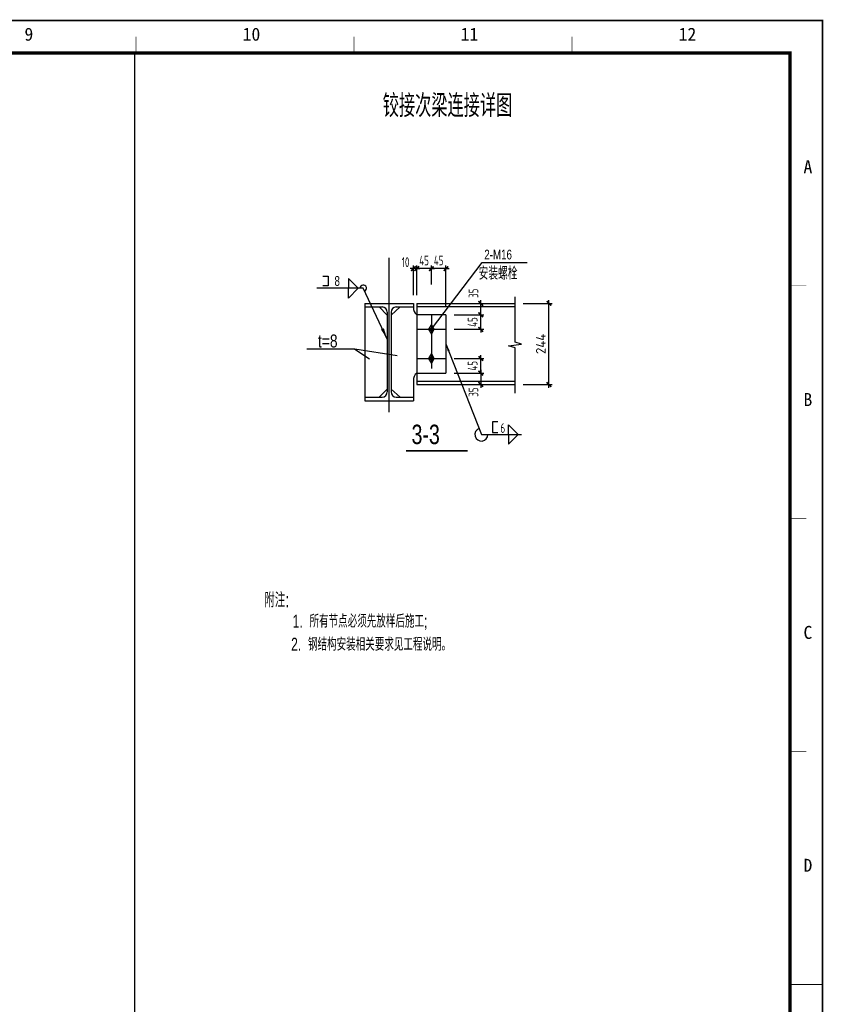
# Model space of a CAD drawing. Extents: x -294221 to 474257, y -25219 to 114942.
# Tile 69 of 69: x 449496 to 474257, y 17830 to 48167. Entities that reach past the tile are written whole.
import ezdxf
from ezdxf.enums import TextEntityAlignment as Align

# ---------------------------------------------------------------- set-up
doc = ezdxf.new("R2010")
doc.units = 0
doc.header["$LTSCALE"] = 1000
doc.linetypes.add('CONTINOUS', pattern=[0])
doc.linetypes.add('XXX', pattern=[0.425, 0.3, -0.125])
for name, color, linetype in [('6', 1, 'Continuous'), ('_TCC_NET_BORDER', 7, 'Continuous'), ('AXIS', 7, 'Continuous'), ('BORDER', 7, 'Continuous'), ('DIM', 3, 'Continuous'), ('PUB_DIM', 3, 'Continuous'), ('text', 7, 'Continuous'), ('THIN', 7, 'Continuous'), ('TXT', 12, 'Continuous'), ('Y', 2, 'Continuous'), ('表格', 7, 'Continuous'), ('说明', 2, 'Continuous')]:
    doc.layers.add(name, color=color, linetype=linetype)
doc.styles.add('HZDX', font='tcc_simp', dxfattribs={"width": 0.75, "bigfont": 'tcc_hzdx'})
doc.styles.add('JD', font='ros.shx', dxfattribs={"width": 0.7, "bigfont": 'jd.shx'})
doc.styles.add('MYROMANS', font='myromans.shx', dxfattribs={"width": 0.7, "bigfont": 'hzdx.shx'})
doc.styles.add('QC_宋体', font='txt')
doc.styles.add('TSSD_Dimension', font='tssdeng.shx', dxfattribs={"width": 0.7, "bigfont": 'hztxt.shx'})
doc.styles.add('TSSD_Rein', font='Tssdeng.shx', dxfattribs={"width": 0.7, "bigfont": '@@tssdchn.shx'})
doc.dimstyles.new('TSSD_10_100', dxfattribs={"dimtxt": 300, "dimasz": 100, "dimexe": 100, "dimexo": 250, "dimgap": 100, "dimtad": 1, "dimdec": 0, "dimlfac": 0.1, "dimzin": 0, "dimdsep": 46, "dimtxsty": 'TSSD_Dimension', "dimblk": 'ARCHTICK', "dimblk1": 'ARCHTICK', "dimblk2": 'ARCHTICK', "dimcen": 0, "dimdle": 100, "dimclrt": 7, "dimadec": 0, "dimazin": 0, "dimtfac": 1, "dimtdec": 0, "dimtix": 1, "dimtmove": 2, "dimatfit": 3, "dimfxl": 0, "dimtolj": 1, "dimtzin": 0, "dimarcsym": 0})

# ---------------------------------------------------------------- blocks, each defined once
blk = doc.blocks.new('_ArchTick')
at = {"color": 0, "linetype": 'ByBlock', "const_width": 0.5}
blk.add_lwpolyline([(-0.71, -0.71), (0.71, 0.71)], dxfattribs=at)
blk = doc.blocks.new('*D528')
at = {"layer": 'Defpoints', "color": 0}
for p in [(462180, 40497), (462180, 39761), (462630, 39077)]:
    blk.add_point(p, dxfattribs=at)
at = {"layer": 'DIM', "color": 0, "lineweight": -2}
for p, q in [((462180, 40497), (462080, 40497)), ((462180, 40011), (462180, 40597)), ((462630, 40497), (462180, 40497)), ((462630, 39327), (462630, 40597)), ((462630, 40497), (462730, 40497))]:
    blk.add_line(p, q, dxfattribs=at)
at = {"layer": 'DIM', "color": 0, "lineweight": -2, "xscale": 100, "yscale": 100, "zscale": 100}
blk.add_blockref('_ArchTick', (462180, 40497), dxfattribs=at)
at = {"layer": 'DIM', "color": 0, "lineweight": -2, "xscale": 100, "yscale": 100, "zscale": 100, "rotation": 180}
blk.add_blockref('_ArchTick', (462630, 40497), dxfattribs=at)
at = {"layer": 'DIM', "color": 7, "insert": (462405, 40747), "char_height": 300, "attachment_point": 5, "style": 'TSSD_Dimension'}
blk.add_mtext('\\A1;45', dxfattribs=at)
blk = doc.blocks.new('*D529')
at = {"layer": 'Defpoints', "color": 0}
for p in [(462630, 37277), (462630, 36927), (463702, 36927)]:
    blk.add_point(p, dxfattribs=at)
at = {"layer": 'DIM', "color": 0, "lineweight": -2}
for p, q in [((463702, 37377), (463702, 36827)), ((462880, 37277), (463802, 37277)), ((462880, 36927), (463802, 36927))]:
    blk.add_line(p, q, dxfattribs=at)
at = {"layer": 'DIM', "color": 0, "lineweight": -2, "xscale": 100, "yscale": 100, "zscale": 100}
for p, rotation in [((463702, 37277), 90), ((463702, 36927), 270)]:
    blk.add_blockref('_ArchTick', p, dxfattribs=dict(at, rotation=rotation))
at = {"layer": 'DIM', "color": 7, "insert": (463477, 36693), "char_height": 300, "attachment_point": 5, "rotation": 90, "style": 'TSSD_Dimension'}
blk.add_mtext('\\A1;35', dxfattribs=at)
blk = doc.blocks.new('*D530')
at = {"layer": 'Defpoints', "color": 0}
for p in [(462630, 39427), (463702, 39427), (462630, 39077)]:
    blk.add_point(p, dxfattribs=at)
at = {"layer": 'DIM', "color": 0, "lineweight": -2}
for p, q in [((463702, 38977), (463702, 39527)), ((462880, 39427), (463802, 39427)), ((462880, 39077), (463802, 39077))]:
    blk.add_line(p, q, dxfattribs=at)
at = {"layer": 'DIM', "color": 0, "lineweight": -2, "xscale": 100, "yscale": 100, "zscale": 100}
for p, rotation in [((463702, 39427), 90), ((463702, 39077), 270)]:
    blk.add_blockref('_ArchTick', p, dxfattribs=dict(at, rotation=rotation))
at = {"layer": 'DIM', "color": 7, "insert": (463477, 39738), "char_height": 300, "attachment_point": 5, "rotation": 90, "style": 'TSSD_Dimension'}
blk.add_mtext('\\A1;35', dxfattribs=at)
blk = doc.blocks.new('*D531')
at = {"layer": 'Defpoints', "color": 0}
for p in [(462630, 37727), (463702, 37727), (462630, 37277)]:
    blk.add_point(p, dxfattribs=at)
at = {"layer": 'DIM', "color": 0, "lineweight": -2}
for p, q in [((462880, 37727), (463802, 37727)), ((463702, 37727), (463702, 37827)), ((463702, 37277), (463702, 37727)), ((462880, 37277), (463802, 37277)), ((463702, 37277), (463702, 37177))]:
    blk.add_line(p, q, dxfattribs=at)
at = {"layer": 'DIM', "color": 0, "lineweight": -2, "xscale": 100, "yscale": 100, "zscale": 100}
for p, rotation in [((463702, 37727), 270), ((463702, 37277), 90)]:
    blk.add_blockref('_ArchTick', p, dxfattribs=dict(at, rotation=rotation))
at = {"layer": 'DIM', "color": 7, "insert": (463452, 37502), "char_height": 300, "attachment_point": 5, "rotation": 90, "style": 'TSSD_Dimension'}
blk.add_mtext('\\A1;45', dxfattribs=at)
blk = doc.blocks.new('*D532')
at = {"layer": 'Defpoints', "color": 0}
for p in [(462630, 39077), (463702, 39077), (462630, 38627)]:
    blk.add_point(p, dxfattribs=at)
at = {"layer": 'DIM', "color": 0, "lineweight": -2}
for p, q in [((463702, 39077), (463702, 39177)), ((462880, 39077), (463802, 39077)), ((463702, 38627), (463702, 39077)), ((462880, 38627), (463802, 38627)), ((463702, 38627), (463702, 38527))]:
    blk.add_line(p, q, dxfattribs=at)
at = {"layer": 'DIM', "color": 0, "lineweight": -2, "xscale": 100, "yscale": 100, "zscale": 100}
for p, rotation in [((463702, 39077), 270), ((463702, 38627), 90)]:
    blk.add_blockref('_ArchTick', p, dxfattribs=dict(at, rotation=rotation))
at = {"layer": 'DIM', "color": 7, "insert": (463452, 38852), "char_height": 300, "attachment_point": 5, "rotation": 90, "style": 'TSSD_Dimension'}
blk.add_mtext('\\A1;45', dxfattribs=at)
blk = doc.blocks.new('*D533')
at = {"layer": 'Defpoints', "color": 0}
for p in [(461630, 40497), (461630, 39427), (461730, 39427)]:
    blk.add_point(p, dxfattribs=at)
at = {"layer": 'DIM', "color": 0, "lineweight": -2}
for p, q in [((461630, 40497), (461530, 40497)), ((461630, 39677), (461630, 40597)), ((461730, 40497), (461630, 40497)), ((461730, 39677), (461730, 40597)), ((461730, 40497), (461830, 40497))]:
    blk.add_line(p, q, dxfattribs=at)
at = {"layer": 'DIM', "color": 0, "lineweight": -2, "xscale": 100, "yscale": 100, "zscale": 100}
blk.add_blockref('_ArchTick', (461630, 40497), dxfattribs=at)
at = {"layer": 'DIM', "color": 0, "lineweight": -2, "xscale": 100, "yscale": 100, "zscale": 100, "rotation": 180}
blk.add_blockref('_ArchTick', (461730, 40497), dxfattribs=at)
at = {"layer": 'DIM', "color": 7, "insert": (461385, 40697), "char_height": 300, "attachment_point": 5, "style": 'TSSD_Dimension'}
blk.add_mtext('\\A1;10', dxfattribs=at)
blk = doc.blocks.new('*D534')
at = {"layer": 'Defpoints', "color": 0}
for p in [(461730, 40497), (462180, 39761), (461730, 39627)]:
    blk.add_point(p, dxfattribs=at)
at = {"layer": 'DIM', "color": 0, "lineweight": -2}
for p, q in [((461730, 40497), (461630, 40497)), ((461730, 39877), (461730, 40597)), ((462180, 40497), (461730, 40497)), ((462180, 40011), (462180, 40597)), ((462180, 40497), (462280, 40497))]:
    blk.add_line(p, q, dxfattribs=at)
at = {"layer": 'DIM', "color": 0, "lineweight": -2, "xscale": 100, "yscale": 100, "zscale": 100}
blk.add_blockref('_ArchTick', (461730, 40497), dxfattribs=at)
at = {"layer": 'DIM', "color": 0, "lineweight": -2, "xscale": 100, "yscale": 100, "zscale": 100, "rotation": 180}
blk.add_blockref('_ArchTick', (462180, 40497), dxfattribs=at)
at = {"layer": 'DIM', "color": 7, "insert": (461955, 40747), "char_height": 300, "attachment_point": 5, "style": 'TSSD_Dimension'}
blk.add_mtext('\\A1;45', dxfattribs=at)
blk = doc.blocks.new('*D535')
at = {"layer": 'Defpoints', "color": 0}
for p in [(464761, 39427), (465804, 39427), (464761, 36927)]:
    blk.add_point(p, dxfattribs=at)
at = {"layer": 'DIM', "color": 0, "lineweight": -2}
for p, q in [((465804, 36827), (465804, 39527)), ((465011, 39427), (465904, 39427)), ((465011, 36927), (465904, 36927))]:
    blk.add_line(p, q, dxfattribs=at)
at = {"layer": 'DIM', "color": 0, "lineweight": -2, "xscale": 100, "yscale": 100, "zscale": 100}
for p, rotation in [((465804, 39427), 90), ((465804, 36927), 270)]:
    blk.add_blockref('_ArchTick', p, dxfattribs=dict(at, rotation=rotation))
at = {"layer": 'DIM', "color": 7, "insert": (465554, 38177), "char_height": 300, "attachment_point": 5, "rotation": 90, "style": 'TSSD_Dimension'}
blk.add_mtext('\\A1;{\\W1;244}', dxfattribs=at)
blk = doc.blocks.new('A1E图框')
for points, const_width in [([(0, 0), (841, 0), (841, 594), (0, 594)], 0.5), ([(25, 10), (831, 10), (831, 584), (25, 584)], 1)]:
    blk.add_lwpolyline(points, close=True, dxfattribs=dict(const_width=const_width))
for points, const_width in [([(629.5, 589), (629.5, 584)], 0.2), ([(696.67, 589), (696.67, 584)], 0.2), ([(763.83, 589), (763.83, 584)], 0.2), ([(836, 512.25), (831, 512.25)], 0.2), ([(836, 440.5), (831, 440.5)], 0.2), ([(836, 368.75), (831, 368.75)], 0.2), ([(831, 297), (841, 297)], 0.35)]:
    blk.add_lwpolyline(points, dxfattribs=dict(const_width=const_width))
at = {"style": 'QC_宋体'}
for s, p in [('9', (596.46, 589.78)), ('10', (665.05, 589.78)), ('11', (732.22, 589.78)), ('12', (799.39, 589.78)), ('A', (836.5, 548.96)), ('B', (836.5, 477.21)), ('C', (836.5, 405.46)), ('D', (836.5, 333.71))]:
    blk.add_text(s, height=4, dxfattribs=at).set_placement(p, align=Align.MIDDLE_CENTER)

msp = doc.modelspace()

# ---------------------------------------------------------------- hatches: boundary and pattern name
at = {"ltscale": 0.5}
h = msp.add_hatch(color=256, dxfattribs=at)
h.paths.add_polyline_path([(462179.707, 38675.37, 0.414213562), (462131.279, 38626.942), (462179.707, 38626.942)])
h.paths.add_polyline_path([(462203.96, 38668.86, 0.131882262), (462179.707, 38675.37), (462179.707, 38626.942)])
h.paths.add_polyline_path([(462203.96, 38668.86), (462179.707, 38626.942), (462228.136, 38626.942, 0.26770715)])
h.paths.add_polyline_path([(462228.136, 38626.942), (462179.707, 38626.942), (462179.707, 38578.513, 0.414213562)])
h.paths.add_polyline_path([(462179.707, 38626.942), (462131.279, 38626.942, 0.414213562), (462179.707, 38578.513)])
h = msp.add_hatch(color=256, dxfattribs=at)
h.paths.add_polyline_path([(462179.707, 37775.37, 0.414213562), (462131.279, 37726.942), (462179.707, 37726.942)])
h.paths.add_polyline_path([(462203.96, 37768.86, 0.131882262), (462179.707, 37775.37), (462179.707, 37726.942)])
h.paths.add_polyline_path([(462203.96, 37768.86), (462179.707, 37726.942), (462228.136, 37726.942, 0.26770715)])
h.paths.add_polyline_path([(462228.136, 37726.942), (462179.707, 37726.942), (462179.707, 37678.513, 0.414213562)])
h.paths.add_polyline_path([(462179.707, 37726.942), (462131.279, 37726.942, 0.414213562), (462179.707, 37678.513)])

# ---------------------------------------------------------------- linework, layer by layer
at = {"color": 50}
msp.add_line((453032.199, 47142.009, -4116055.264), (453032.199, -4657.991, -4116055.264), dxfattribs=at)
for p, q in [((463750.122, 40690.084, -4116055.264), (465130.627, 40690.084, -4116055.264)), ((458839.914, 40260.688, -4116055.264), (459005.418, 40260.688, -4116055.264)), ((459005.418, 40260.688, -4116055.264), (459005.418, 39963.127, -4116055.264)), ((459629.726, 40191.145, -4116055.264), (459629.726, 39891.145, -4116055.264)), ((459629.726, 40191.145, -4116055.264), (459929.726, 39891.145, -4116055.264)), ((460081.963, 39891.145, -4116055.264), (458650.966, 39891.145, -4116055.264)), ((459005.418, 39963.127, -4116055.264), (458839.914, 39963.127, -4116055.264)), ((459629.726, 39591.145, -4116055.264), (459629.726, 39891.145, -4116055.264)), ((459629.726, 39591.145, -4116055.264), (459929.726, 39891.145, -4116055.264)), ((460819.707, 38327.68, -4116055.264), (460081.963, 39891.145, -4116055.264)), ((459825.547, 38010.727, -4116055.264), (458338.286, 38010.727, -4116055.264))]:
    msp.add_line(p, q)
at = {"color": 1, "linetype": 'XXX', "ltscale": 10}
msp.add_line((461729.707, 39271.942, -4116055.264), (461729.707, 36926.942, -4116055.264), dxfattribs=at)
at = {"color": 9, "linetype": 'Continuous', "ltscale": 5}
for p, q in [((462629.707, 39076.942, -4116055.264), (461729.707, 39076.942, -4116055.264)), ((462629.707, 39076.942, -4116055.264), (462629.707, 37276.942, -4116055.264)), ((461729.707, 37276.942, -4116055.264), (462629.707, 37276.942, -4116055.264))]:
    msp.add_line(p, q, dxfattribs=at)
at = {"ltscale": 5}
msp.add_line((462629.707, 38176.942, -4116055.264), (463720.517, 35385.043, -4116055.264), dxfattribs=at)
at = {"elevation": -4116055.264}
msp.add_lwpolyline([(464761.384, 36657.789), (464761.384, 38054.833), (464561.384, 38114.833), (464957.136, 38174.196), (464761.384, 38234.833), (464761.384, 39630.48)], dxfattribs=at)
for points in [[(460819.707, 38327.68, 0, 100, 0), (460672.279, 38640.801, 100, 100, 0)], [(462629.707, 38176.942, 0, 70, 0), (462715.978, 37955.754, 70, 70, 0)]]:
    msp.add_lwpolyline(points, format="xyseb", dxfattribs=at)
at = {"ltscale": 0.5, "elevation": -4116055.264}
for points in [[(462179.707, 38776.942), (462089.707, 38626.942), (462179.707, 38476.942), (462269.707, 38626.942), (462179.707, 38776.942)], [(462179.707, 37876.942), (462089.707, 37726.942), (462179.707, 37576.942), (462269.707, 37726.942), (462179.707, 37876.942)], [(464224.145, 35773.338), (464062.818, 35773.338), (464062.818, 35448.374), (464224.145, 35448.374)]]:
    msp.add_lwpolyline(points, dxfattribs=at)
at = {"ltscale": 0.5}
for centre in [(462179.707, 38626.942, -4116055.264), (462179.707, 37726.942, -4116055.264)]:
    msp.add_circle(centre, 48.429, dxfattribs=at)
msp.add_arc((460081.963, 39891.145, -4116055.264), 100, 295.2609817, 180)
at = {"color": 9, "linetype": 'Continuous', "ltscale": 5}
for centre, start, end in [((461902.759, 39288.576, -4116055.264), 177.1975383, 230.7274396), ((461902.759, 37065.308, -4116055.264), 129.2725604, 182.8024617)]:
    msp.add_arc(centre, 273.378, start, end, dxfattribs=at)
at = {"layer": '6'}
for p, q in [((460129.707, 39426.942, -4116055.264), (460129.707, 39256.942, -4116055.264)), ((460129.707, 39426.942, -4116055.264), (461629.707, 39426.942, -4116055.264)), ((460129.707, 39316.942, -4116055.264), (460659.707, 39316.942, -4116055.264)), ((460129.707, 39256.942, -4116055.264), (460129.707, 36536.942, -4116055.264)), ((460569.707, 39316.942, -4116055.264), (460819.707, 39066.942, -4116055.264)), ((460819.707, 39156.942, -4116055.264), (460819.707, 36696.942, -4116055.264)), ((461219.707, 39316.942, -4116055.264), (460939.707, 39066.942, -4116055.264)), ((460939.707, 39156.942, -4116055.264), (460939.707, 36696.942, -4116055.264)), ((461099.707, 39316.942, -4116055.264), (461629.707, 39316.942, -4116055.264)), ((461729.707, 39426.942, -4116055.264), (464761.384, 39426.942, -4116055.264)), ((461729.707, 39426.942, -4116055.264), (461729.707, 39271.942, -4116055.264)), ((461729.707, 39326.942, -4116055.264), (464761.384, 39326.942, -4116055.264)), ((461729.707, 37026.942, -4116055.264), (464761.384, 37026.942, -4116055.264)), ((460569.707, 36536.942, -4116055.264), (460819.707, 36786.942, -4116055.264)), ((461219.707, 36536.942, -4116055.264), (460939.707, 36786.942, -4116055.264)), ((461729.707, 36926.942, -4116055.264), (464761.384, 36926.942, -4116055.264)), ((460129.707, 36536.942, -4116055.264), (460659.707, 36536.942, -4116055.264)), ((460129.707, 36536.942, -4116055.264), (460129.707, 36426.942, -4116055.264)), ((460129.707, 36426.942, -4116055.264), (461629.707, 36426.942, -4116055.264)), ((460129.707, 36426.942, -4116055.264), (461629.707, 36426.942, -4116055.264)), ((461099.707, 36536.942, -4116055.264), (461629.707, 36536.942, -4116055.264)), ((461629.707, 36536.942, -4116055.264), (461629.707, 36426.942, -4116055.264))]:
    msp.add_line(p, q, dxfattribs=at)
at = {"layer": '6', "elevation": -4116055.264}
msp.add_lwpolyline([(461629.707, 39426.942), (461629.707, 39301.942)], dxfattribs=at)
at = {"layer": '6'}
for centre, start, end in [((460659.707, 39156.942, -4116055.264), 0, 90), ((461099.707, 39156.942, -4116055.264), 90, 180), ((460659.707, 36696.942, -4116055.264), 270, 0), ((461099.707, 36696.942, -4116055.264), 180, 270)]:
    msp.add_arc(centre, 160, start, end, dxfattribs=at)
at = {"layer": '_TCC_NET_BORDER', "color": 7}
for p, q in [((462179.707, 38626.942, -4116055.264), (463750.122, 40690.084, -4116055.264)), ((461121.716, 37813.921, -4116055.264), (459825.547, 38010.727, -4116055.264)), ((459825.547, 38010.727, -4116055.264), (460270.276, 37714.496, -4116055.264))]:
    msp.add_line(p, q, dxfattribs=at)
at = {"layer": '_TCC_NET_BORDER', "color": 0}
msp.add_line((461629.707, 37053.376, -4116055.264), (461629.707, 36536.942, -4116055.264), dxfattribs=at)
at = {"layer": 'AXIS', "color": 6, "ltscale": 0.5}
for p, q in [((460879.707, 36074.154, -4116055.264), (460879.707, 40832.426, -4116055.264)), ((462179.707, 39076.942, -4116055.264), (462179.707, 37419.665, -4116055.264)), ((461729.707, 38626.942, -4116055.264), (462629.707, 38626.942, -4116055.264)), ((461729.707, 37726.942, -4116055.264), (462629.707, 37726.942, -4116055.264))]:
    msp.add_line(p, q, dxfattribs=at)
at = {"layer": 'BORDER', "elevation": -4116055.264}
msp.add_lwpolyline([(390132.199, -11257.991), (390132.199, 48142.009), (474232.199, 48142.009), (474232.199, -11257.991)], close=True, dxfattribs=at)
at = {"layer": 'BORDER', "const_width": 50, "elevation": -4116055.264}
msp.add_lwpolyline([(392632.199, -10257.991), (392632.199, 47142.009), (473232.199, 47142.009), (473232.199, -10257.991)], close=True, dxfattribs=at)
at = {"layer": 'PUB_DIM', "color": 4, "linetype": 'CONTINOUS', "const_width": 50, "elevation": -4116055.264}
msp.add_lwpolyline([(461395.847, 34883.069), (463299.793, 34883.069)], dxfattribs=at)
at = {"layer": 'text'}
for p, q in [((464854.847, 35385.043, -4116055.264), (464554.847, 35685.043, -4116055.264)), ((464554.847, 35385.043, -4116055.264), (464554.847, 35685.043, -4116055.264)), ((464854.847, 35385.043, -4116055.264), (464554.847, 35085.043, -4116055.264))]:
    msp.add_line(p, q, dxfattribs=at)
at = {"layer": 'THIN'}
for p, q in [((463720.517, 35385.043, -4116055.264), (464954.847, 35385.043, -4116055.264)), ((464554.847, 35385.043, -4116055.264), (464554.847, 35085.043, -4116055.264))]:
    msp.add_line(p, q, dxfattribs=at)
msp.add_arc((463721.4, 35383.52, -4116055.264), 199.123, 111.4179707, 0.4382377, dxfattribs=at)
at = {"layer": 'Y'}
msp.add_line((461629.707, 39316.942, -4116055.264), (461629.707, 39301.942, -4116055.264), dxfattribs=at)

# ---------------------------------------------------------------- block references
at = {"xscale": 100, "yscale": 100, "zscale": 100}
msp.add_blockref('A1E图框', (390132.199, -11257.991), dxfattribs=at)

# ---------------------------------------------------------------- texts
at = {"color": 4, "style": 'MYROMANS', "width": 0.75}
msp.add_text('铰接次梁连接详图', height=700, dxfattribs=at).set_placement((462677.306, 45552.284, -4116055.264), align=Align.MIDDLE)
at = {"style": 'MYROMANS', "width": 0.75}
for s, height, p in [('2-M16', 300, (463810.923, 40780.171, -4116055.264)), ('安装螺栓', 400, (463635.952, 40153.778, -4116055.264)), ('8', 300, (459195.335, 39966.839, -4116055.264))]:
    msp.add_text(s, height=height, dxfattribs=at).set_placement(p)
at = {"color": 4, "style": 'MYROMANS', "width": 0.75}
msp.add_text('3-3', height=600, dxfattribs=at).set_placement((461570.476, 35089.972, -4116055.264))
at = {"layer": 'text', "style": 'TSSD_Rein', "width": 0.7}
msp.add_text('6', height=300, dxfattribs=at).set_placement((464454.847, 35435.043, -4116055.264), align=Align.RIGHT)
at = {"layer": 'TXT', "color": 7, "style": 'HZDX', "width": 0.75}
msp.add_text('附注:', height=450, dxfattribs=at).set_placement((457418.455, 30312.883, -4116055.264), align=Align.MIDDLE)
at = {"layer": '表格', "style": 'JD', "width": 0.8}
msp.add_text('t=8', height=400, dxfattribs=at).set_placement((458684.523, 38067.351, -4116055.264))
at = {"layer": '说明', "color": 0, "style": 'HZDX', "width": 0.7}
for s, p in [('1.  所有节点必须先放样后施工;', (457905.933, 29436.448, -4116055.264)), ('2.  钢结构安装相关要求见工程说明。', (457858.344, 28723.146, -4116055.264))]:
    msp.add_text(s, height=400, dxfattribs=at).set_placement(p)

# ---------------------------------------------------------------- dimensions: what is measured, and where the dimension line sits
at = {"layer": 'DIM'}
dim = msp.add_linear_dim(base=(461629.707, 40496.527, -4116055.264), p1=(461729.707, 39426.942, -4116055.264), p2=(461629.707, 39426.942, -4116055.264), dimstyle='TSSD_10_100', override={"dimscale": 1, "dimlfac": 0.1}, dxfattribs=at)
dim.commit()
dim.dimension.update_dxf_attribs({"geometry": '*D533', "text_midpoint": (461385.354, 40697.228, -4116055.264), "dimtype": 160})
for base, p1, p2, picture, middle in [((461729.707, 40496.527, -4116055.264), (462179.707, 39761.292, -4116055.264), (461729.707, 39626.942, -4116055.264), '*D534', (461954.707, 40746.527, -4116055.264)), ((462179.707, 40496.527, -4116055.264), (462629.707, 39076.942, -4116055.264), (462179.707, 39761.292, -4116055.264), '*D528', (462404.707, 40746.527, -4116055.264))]:
    dim = msp.add_linear_dim(base=base, p1=p1, p2=p2, dimstyle='TSSD_10_100', override={"dimscale": 1, "dimlfac": 0.1}, dxfattribs=at)
    dim.commit()
    dim.dimension.update_dxf_attribs({"geometry": picture, "text_midpoint": middle})
for base, p1, p2, picture, middle in [((463702.314, 39426.942, -4116055.264), (462629.707, 39076.942, -4116055.264), (462629.707, 39426.942, -4116055.264), '*D530', (463477.314, 39738.357, -4116055.264)), ((463702.314, 36926.942, -4116055.264), (462629.707, 37276.942, -4116055.264), (462629.707, 36926.942, -4116055.264), '*D529', (463477.314, 36692.734, -4116055.264))]:
    dim = msp.add_linear_dim(base=base, p1=p1, p2=p2, angle=90, dimstyle='TSSD_10_100', override={"dimscale": 1, "dimlfac": 0.1}, dxfattribs=at)
    dim.commit()
    dim.dimension.update_dxf_attribs({"geometry": picture, "text_midpoint": middle, "dimtype": 160})
dim = msp.add_linear_dim(base=(465803.98, 39426.942, -4116055.264), p1=(464761.384, 36926.942, -4116055.264), p2=(464761.384, 39426.942, -4116055.264), angle=90, text='{\\W1;244}', dimstyle='TSSD_10_100', override={"dimscale": 1, "dimlfac": 0.1}, dxfattribs=at)
dim.commit()
dim.dimension.update_dxf_attribs({"geometry": '*D535', "text_midpoint": (465553.98, 38176.942, -4116055.264)})
for base, p1, p2, picture, middle in [((463702.314, 39076.942, -4116055.264), (462629.707, 38626.942, -4116055.264), (462629.707, 39076.942, -4116055.264), '*D532', (463452.314, 38851.942, -4116055.264)), ((463702.314, 37726.942, -4116055.264), (462629.707, 37276.942, -4116055.264), (462629.707, 37726.942, -4116055.264), '*D531', (463452.314, 37501.942, -4116055.264))]:
    dim = msp.add_linear_dim(base=base, p1=p1, p2=p2, angle=90, dimstyle='TSSD_10_100', override={"dimscale": 1, "dimlfac": 0.1}, dxfattribs=at)
    dim.commit()
    dim.dimension.update_dxf_attribs({"geometry": picture, "text_midpoint": middle})

doc.saveas('drawing.dxf')
